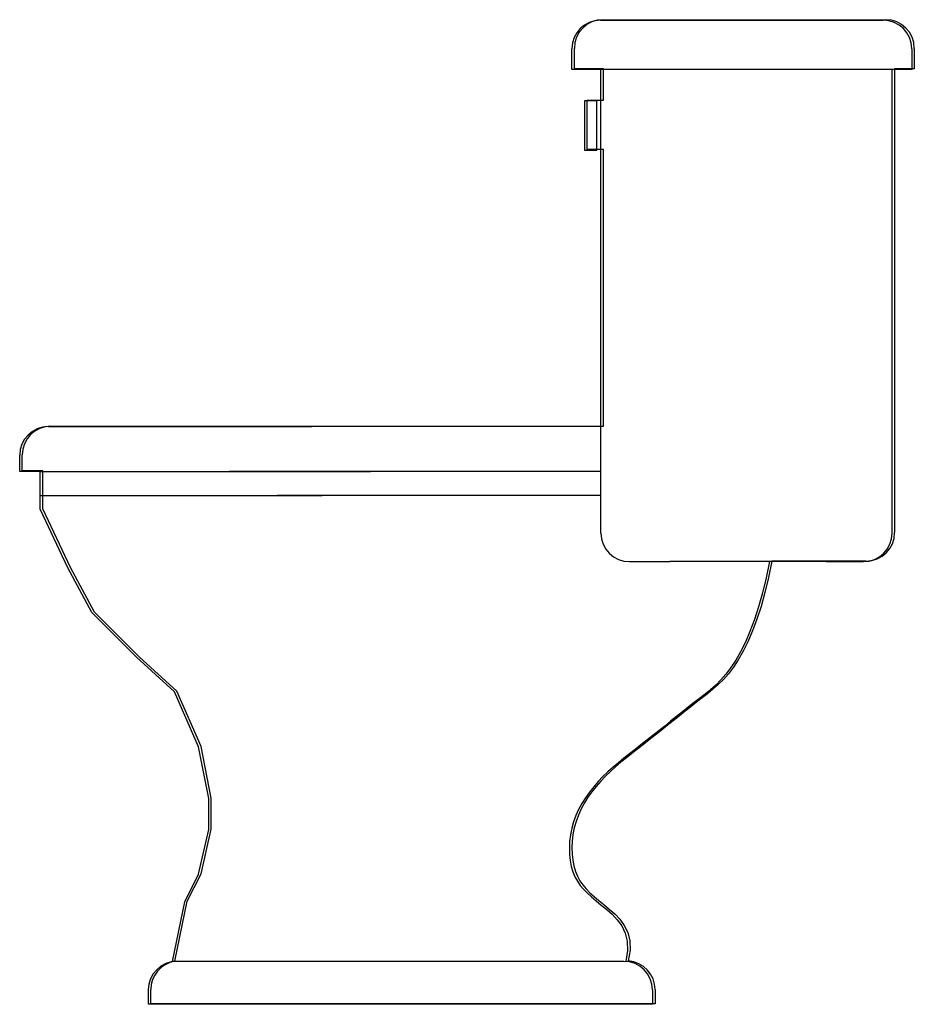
# Model space of a CAD drawing. Extents: x 13.026 to 13.65, y -3.646 to -2.958.
import ezdxf

# ---------------------------------------------------------------- set-up
doc = ezdxf.new("R2010")
doc.units = 0
doc.header["$MEASUREMENT"] = 0
doc.layers.get('0').update_dxf_attribs({"linetype": 'CONTINUOUS'})

msp = doc.modelspace()

# ---------------------------------------------------------------- linework, layer by layer
for p, q in [((13.43102, -2.95865), (13.62829, -2.95865)), ((13.4328, -2.95835), (13.63006, -2.95835)), ((13.41102, -2.99302), (13.41102, -2.97865)), ((13.4128, -2.99272), (13.4128, -2.97835)), ((13.64829, -2.97865), (13.64829, -2.99302)), ((13.65006, -2.97835), (13.65006, -2.99272)), ((13.64829, -2.99302), (13.41102, -2.99302)), ((13.43312, -2.99272), (13.4128, -2.99272)), ((13.43135, -3.31678), (13.43135, -2.99302)), ((13.43312, -3.01464), (13.43312, -2.99272)), ((13.63457, -3.31678), (13.63457, -2.99302)), ((13.65006, -2.99272), (13.63634, -2.99272)), ((13.63634, -2.99272), (13.63634, -3.31648)), ((13.42165, -3.04906), (13.42165, -3.01464)), ((13.42165, -3.01464), (13.43312, -3.01464)), ((13.43312, -3.04906), (13.42165, -3.04906)), ((13.43312, -3.24222), (13.43312, -3.04906)), ((13.04568, -3.24252), (13.22964, -3.24252)), ((13.04745, -3.24222), (13.43312, -3.24222)), ((13.43135, -3.24252), (13.21269, -3.24252)), ((13.02568, -3.27377), (13.02568, -3.26252)), ((13.02745, -3.27347), (13.02745, -3.26222)), ((13.04008, -3.27377), (13.02568, -3.27377)), ((13.04185, -3.27347), (13.02745, -3.27347)), ((13.04008, -3.27377), (13.27043, -3.27377)), ((13.04185, -3.29991), (13.04185, -3.27347)), ((13.43135, -3.27377), (13.1719, -3.27377)), ((13.04008, -3.29059), (13.23684, -3.29059)), ((13.43135, -3.29059), (13.20549, -3.29059)), ((13.06104, -3.34078), (13.04185, -3.29991)), ((13.07784, -3.37203), (13.06104, -3.34078)), ((13.45135, -3.33678), (13.4794, -3.33678)), ((13.58861, -3.33678), (13.4794, -3.33678)), ((13.55066, -3.33648), (13.54838, -3.34774)), ((13.59038, -3.33648), (13.55066, -3.33648)), ((13.58861, -3.33678), (13.61457, -3.33678)), ((13.61634, -3.33648), (13.59038, -3.33648)), ((13.54838, -3.34774), (13.54586, -3.35825)), ((13.54586, -3.35825), (13.54312, -3.36799)), ((13.54312, -3.36799), (13.5402, -3.37698)), ((13.10903, -3.40328), (13.07784, -3.37203)), ((13.5402, -3.37698), (13.53713, -3.3852)), ((13.53713, -3.3852), (13.53393, -3.39266)), ((13.53393, -3.39266), (13.53062, -3.39936)), ((13.53062, -3.39936), (13.52724, -3.4053)), ((13.13543, -3.42732), (13.10903, -3.40328)), ((13.52724, -3.4053), (13.52382, -3.4105)), ((13.52034, -3.41505), (13.5168, -3.41906)), ((13.52382, -3.4105), (13.52034, -3.41505)), ((13.51321, -3.42264), (13.50955, -3.42591)), ((13.5168, -3.41906), (13.51321, -3.42264)), ((13.15223, -3.46578), (13.13543, -3.42732)), ((13.50581, -3.42897), (13.502, -3.43195)), ((13.50955, -3.42591), (13.50581, -3.42897)), ((13.4981, -3.43495), (13.49411, -3.43806)), ((13.502, -3.43195), (13.4981, -3.43495)), ((13.49006, -3.44128), (13.48594, -3.44457)), ((13.49411, -3.43806), (13.49006, -3.44128)), ((13.47762, -3.45129), (13.47344, -3.45465)), ((13.48179, -3.44792), (13.47762, -3.45129)), ((13.48594, -3.44457), (13.48179, -3.44792)), ((13.46927, -3.45798), (13.46513, -3.46125)), ((13.47344, -3.45465), (13.46927, -3.45798)), ((13.46103, -3.46444), (13.45699, -3.46756)), ((13.46513, -3.46125), (13.46103, -3.46444)), ((13.15942, -3.50184), (13.15223, -3.46578)), ((13.45302, -3.47066), (13.44912, -3.47374)), ((13.45699, -3.46756), (13.45302, -3.47066)), ((13.44532, -3.47685), (13.44161, -3.48001)), ((13.44912, -3.47374), (13.44532, -3.47685)), ((13.43802, -3.48325), (13.43455, -3.48659)), ((13.44161, -3.48001), (13.43802, -3.48325)), ((13.43122, -3.49007), (13.42805, -3.49368)), ((13.43455, -3.48659), (13.43122, -3.49007)), ((13.42507, -3.49742), (13.42231, -3.5013)), ((13.42805, -3.49368), (13.42507, -3.49742)), ((13.15942, -3.52347), (13.15942, -3.50184)), ((13.41979, -3.50531), (13.41755, -3.50946)), ((13.42231, -3.5013), (13.41979, -3.50531)), ((13.41755, -3.50946), (13.41561, -3.51374)), ((13.41401, -3.51815), (13.41275, -3.52269)), ((13.41561, -3.51374), (13.41401, -3.51815)), ((13.15223, -3.55472), (13.15942, -3.52347)), ((13.41275, -3.52269), (13.41185, -3.52731)), ((13.41129, -3.53193), (13.41108, -3.5365)), ((13.41185, -3.52731), (13.41129, -3.53193)), ((13.41108, -3.5365), (13.4112, -3.54096)), ((13.4112, -3.54096), (13.41165, -3.54525)), ((13.41165, -3.54525), (13.41243, -3.5493)), ((13.41243, -3.5493), (13.41353, -3.55306)), ((13.41353, -3.55306), (13.41494, -3.55648)), ((13.14263, -3.57395), (13.15223, -3.55472)), ((13.41494, -3.55648), (13.41666, -3.55961)), ((13.41666, -3.55961), (13.41869, -3.56252)), ((13.41869, -3.56252), (13.42102, -3.56528)), ((13.42102, -3.56528), (13.42366, -3.56797)), ((13.42366, -3.56797), (13.4266, -3.57064)), ((13.13394, -3.61585), (13.14263, -3.57395)), ((13.4266, -3.57064), (13.42983, -3.57338)), ((13.42983, -3.57338), (13.43336, -3.57625)), ((13.43336, -3.57625), (13.43713, -3.57933)), ((13.43713, -3.57933), (13.44095, -3.58272)), ((13.44095, -3.58272), (13.44454, -3.58652)), ((13.44454, -3.58652), (13.44767, -3.59086)), ((13.44767, -3.59086), (13.45008, -3.59582)), ((13.45008, -3.59582), (13.4515, -3.60153)), ((13.4515, -3.60153), (13.4517, -3.6081)), ((13.4517, -3.6081), (13.45042, -3.61562)), ((13.44737, -3.61588), (13.13223, -3.61588)), ((13.11543, -3.63588), (13.11543, -3.64588)), ((13.1172, -3.64558), (13.1172, -3.63558)), ((13.46737, -3.63588), (13.46737, -3.64588)), ((13.46914, -3.63558), (13.46914, -3.64558)), ((13.46737, -3.64588), (13.11543, -3.64588)), ((13.46914, -3.64558), (13.1172, -3.64558))]:
    msp.add_line(p, q)
msp.add_lwpolyline([(13.41988, -3.01493), (13.41988, -3.04936), (13.42848, -3.04936), (13.42848, -3.01493)], close=True)
for points in [[(13.13223, -3.61588), (13.14086, -3.57425), (13.15045, -3.55502), (13.15765, -3.52377), (13.15765, -3.50214), (13.15045, -3.46608), (13.13366, -3.42761), (13.10726, -3.40358), (13.07607, -3.37233), (13.05927, -3.34107), (13.04008, -3.30021), (13.04008, -3.27377)], [(13.54889, -3.33678), (13.54661, -3.34804), (13.54408, -3.35855), (13.54135, -3.36829), (13.53843, -3.37728), (13.53536, -3.3855), (13.53215, -3.39296), (13.52885, -3.39966), (13.52547, -3.4056), (13.52205, -3.4108), (13.51857, -3.41535), (13.51503, -3.41935), (13.51144, -3.42294), (13.50777, -3.42621), (13.50404, -3.42927), (13.50023, -3.43225), (13.49633, -3.43525), (13.49234, -3.43836), (13.48829, -3.44158), (13.48417, -3.44487), (13.48002, -3.44822), (13.47585, -3.45159), (13.47167, -3.45495), (13.4675, -3.45828), (13.46336, -3.46155), (13.45926, -3.46474), (13.45522, -3.46786), (13.45125, -3.47096), (13.44735, -3.47404), (13.44355, -3.47715), (13.43984, -3.48031), (13.43625, -3.48355), (13.43278, -3.48689), (13.42945, -3.49037), (13.42628, -3.49398), (13.4233, -3.49772), (13.42054, -3.5016), (13.41802, -3.50561), (13.41578, -3.50976), (13.41384, -3.51404), (13.41223, -3.51845), (13.41098, -3.52299), (13.41008, -3.5276), (13.40952, -3.53223), (13.40931, -3.5368), (13.40943, -3.54126), (13.40988, -3.54555), (13.41066, -3.5496), (13.41176, -3.55336), (13.41317, -3.55678), (13.41489, -3.55991), (13.41692, -3.56282), (13.41925, -3.56558), (13.42189, -3.56827), (13.42483, -3.57094), (13.42806, -3.57368), (13.43159, -3.57655), (13.43536, -3.57963), (13.43918, -3.58302), (13.44277, -3.58682), (13.4459, -3.59115), (13.44831, -3.59612), (13.44973, -3.60183), (13.44993, -3.6084), (13.44864, -3.61592)]]:
    msp.add_lwpolyline(points)
for centre, start, end in [((13.43102, -2.97865), 90, 180), ((13.4328, -2.97835), 90, 180), ((13.62829, -2.97865), 0, 90), ((13.63006, -2.97835), 0, 90), ((13.04568, -3.26252), 90, 180), ((13.04745, -3.26222), 90, 180), ((13.45135, -3.31678), 180, 270), ((13.61457, -3.31678), 270, 0), ((13.61634, -3.31648), 270, 0), ((13.13543, -3.63588), 90, 180), ((13.1372, -3.63558), 99.37816, 180), ((13.44737, -3.63588), 0, 90), ((13.44914, -3.63558), 0, 86.33898)]:
    msp.add_arc(centre, 0.02, start, end)

doc.saveas('drawing.dxf')
